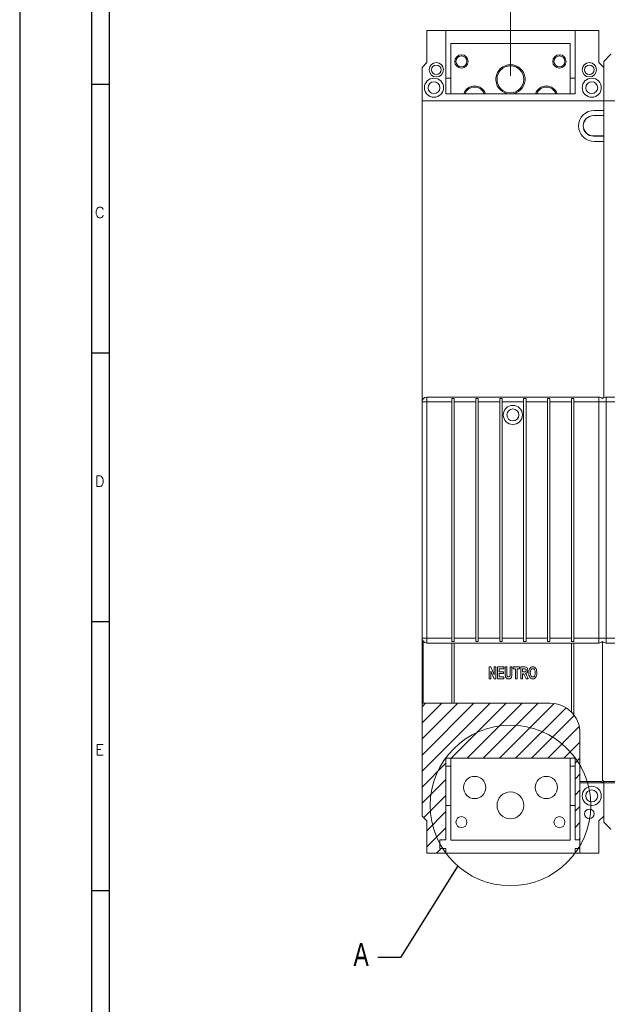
# Model space of a CAD drawing. Header units: millimetres. Extents: x 0 to 1189, y 0 to 841.
# Tile 3 of 16: x 0 to 164, y 424 to 699. Entities that reach past the tile are written whole.
import ezdxf

# ---------------------------------------------------------------- set-up
doc = ezdxf.new("R2010")
doc.units = ezdxf.units.MM
doc.layers.add('FORMATO', color=7, linetype='Continuous')
doc.styles.add('SLDTEXTSTYLE0', font='TXT', dxfattribs={"width": 0.75})
doc.styles.add('SLDTEXTSTYLE1', font='ROMANS')
doc.dimstyles.new('SLDDIMSTYLE3', dxfattribs={"dimtxt": 5.820833, "dimasz": 6, "dimexe": 0, "dimexo": 0.0625, "dimgap": 1.455208, "dimtad": 2, "dimdec": 0, "dimlfac": 1.5, "dimrnd": 1e-09, "dimzin": 12, "dimdsep": 46, "dimtxsty": 'SLDTEXTSTYLE0', "dimblk1": 'CLOSED', "dimblk2": 'CLOSED', "dimsah": 1, "dimcen": 0.09, "dimadec": 0, "dimazin": 0, "dimtfac": 1, "dimtdec": 0, "dimtofl": 0, "dimtmove": 0, "dimatfit": 3, "dimldrblk": 'CLOSED', "dimfxl": 0, "dimtolj": 1, "dimtzin": 12, "dimarcsym": 0})
doc.dimstyles.new('SLDDIMSTYLE5', dxfattribs={"dimtxt": 0, "dimasz": 6, "dimexe": 0, "dimexo": 0.0625, "dimgap": 0, "dimtad": 0, "dimtih": 1, "dimtoh": 1, "dimdec": 0, "dimrnd": 1e-09, "dimzin": 0, "dimdsep": 46, "dimtxsty": 'Standard', "dimblk1": 'NONE', "dimblk2": 'NONE', "dimsah": 1, "dimcen": 0.09, "dimadec": 0, "dimazin": 0, "dimtfac": 6, "dimtdec": 0, "dimtofl": 0, "dimtmove": 0, "dimatfit": 3, "dimldrblk": 'NONE', "dimfxl": 0, "dimtolj": 1, "dimtzin": 0, "dimarcsym": 0})

# ---------------------------------------------------------------- blocks, each defined once
blk = doc.blocks.new('_CLOSED')
at = {"color": 0, "linetype": 'ByBlock', "lineweight": -2}
for p, q in [((-1, 0.166667), (0, 0)), ((-1, 0.166667), (-1, -0.166667)), ((0, 0), (-1, -0.166667)), ((0, 0), (-1, 0))]:
    blk.add_line(p, q, dxfattribs=at)
blk = doc.blocks.new('*D21')
at = {"color": 7, "linetype": 'Continuous', "lineweight": 0}
for p, q in [((149.37, 723.91), (149.37, 716.06)), ((149.37, 723.91), (150.55, 723.91)), ((173.43, 723.91), (172.25, 723.91)), ((173.43, 723.91), (173.43, 716.06)), ((149.37, 716.06), (150.55, 716.06)), ((173.43, 716.06), (172.25, 716.06)), ((136.87, 683.46), (136.87, 707.13)), ((185.87, 682.8), (185.87, 707.13)), ((136.87, 706.13), (124.87, 706.13)), ((185.87, 706.13), (136.87, 706.13)), ((185.87, 706.13), (197.87, 706.13))]:
    blk.add_line(p, q, dxfattribs=at)
at = {"color": 7, "linetype": 'Continuous', "lineweight": 0, "xscale": 6, "yscale": 6}
blk.add_blockref('_CLOSED', (136.87, 706.13, 4.04), dxfattribs=at)
at = {"color": 7, "linetype": 'Continuous', "lineweight": 0, "xscale": 6, "yscale": 6, "rotation": 180.0000000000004}
blk.add_blockref('_CLOSED', (185.87, 706.13, 4.04), dxfattribs=at)
at = {"color": 7, "linetype": 'Continuous', "lineweight": 0, "char_height": 5.821, "attachment_point": 1, "style": 'SLDTEXTSTYLE0'}
for s, insert in [('2,894', (151.73, 722.87)), ('74', (157.1, 713.63))]:
    blk.add_mtext(s, dxfattribs=dict(at, insert=insert))
blk = doc.blocks.new('_NONE')

msp = doc.modelspace()

# ---------------------------------------------------------------- hatches: boundary and pattern name
at = {"linetype": 'Continuous', "lineweight": 0}
h = msp.add_hatch(dxfattribs=at)
h.set_pattern_fill('ANSI31', style=0)
edge = h.paths.add_edge_path(flags=0)
edge.add_line((112.2015, 508.3328), (112.2015, 476.7978))
edge.add_line((112.2015, 476.7978), (113.5348, 475.4645))
edge.add_line((113.5348, 475.4645), (113.5348, 466.4645))
edge.add_line((113.5348, 466.4645), (118.8681, 466.4645))
edge.add_line((118.8681, 466.4645), (118.8681, 467.7978))
edge.add_line((118.8681, 467.7978), (117.1348, 467.7978))
edge.add_line((117.1348, 467.7978), (117.1348, 470.1978))
edge.add_line((117.1348, 470.1978), (118.8681, 470.1978))
edge.add_line((118.8681, 470.1978), (118.8681, 492.9849))
edge.add_line((118.8681, 492.9849), (154.8681, 492.9849))
edge.add_line((154.8681, 492.9849), (154.8681, 470.1978))
edge.add_line((154.8681, 470.1978), (156.2437, 470.1978))
edge.add_line((156.2437, 470.1978), (156.2437, 500.0529))
edge.add_arc((147.9638, 500.0529), 8.2799, 0, 90)
edge.add_line((147.9638, 508.3328), (112.2015, 508.3328))
h = msp.add_hatch(dxfattribs=at)
h.set_pattern_fill('ANSI31', style=0)
h.paths.add_polyline_path([(154.8681, 466.4645), (156.2437, 466.4645), (156.2437, 467.7978), (154.8681, 467.7978)], flags=0)

# ---------------------------------------------------------------- linework, layer by layer
at = {"color": 7, "linetype": 'Continuous', "lineweight": 15}
for p, q in [((113.5348, 687.1312), (113.5348, 696.1312)), ((113.5348, 696.1312), (118.8681, 696.1312)), ((118.8681, 696.1312), (118.8681, 678.4645)), ((154.8681, 696.1312), (118.8681, 696.1312)), ((154.8681, 678.4645), (154.8681, 696.1312)), ((154.8681, 696.1312), (161.5348, 696.1312)), ((161.5348, 696.1312), (161.5348, 687.1312)), ((153.5348, 692.4645), (120.2015, 692.4645)), ((120.2015, 692.4645), (120.2015, 678.4645)), ((153.5348, 692.4645), (153.5348, 678.4645)), ((112.2015, 685.7978), (113.5348, 687.1312)), ((161.5348, 687.1312), (162.8681, 685.7978)), ((162.8681, 687.4645), (164.8681, 689.4645)), ((162.8681, 685.7978), (162.8681, 687.4645)), ((112.2015, 676.4645), (112.2015, 685.7978)), ((162.8681, 676.4645), (162.8681, 685.7978)), ((118.8681, 682.7978), (120.2015, 682.7978)), ((153.5348, 682.7978), (154.8681, 682.7978)), ((112.2015, 676.4645), (162.8681, 676.4645)), ((112.2015, 592.4645), (112.2015, 676.4645)), ((118.8681, 678.4645), (154.8681, 678.4645)), ((162.8681, 676.4645), (162.8681, 673.7978)), ((167.8681, 676.4645), (162.8681, 676.4645)), ((162.8681, 673.7978), (160.2015, 673.7978)), ((162.8681, 673.7978), (162.8681, 665.1312)), ((160.0015, 672.3312), (162.8681, 672.3312)), ((160.0015, 666.6645), (162.8681, 666.6645)), ((162.8681, 666.5978), (160.0015, 666.5978)), ((160.2015, 665.1312), (162.8681, 665.1312)), ((162.8681, 665.1312), (162.8681, 593.6192)), ((113.5348, 592.4645), (113.5348, 593.7978)), ((113.5348, 593.7978), (161.5348, 593.7978)), ((161.5348, 593.7978), (161.5348, 592.4645)), ((163.5348, 592.4645), (163.5348, 593.7978)), ((163.5348, 593.7978), (208.5348, 593.7978)), ((112.2015, 526.4645), (112.2015, 592.4645)), ((113.5348, 592.4645), (112.2015, 592.4645)), ((113.5348, 592.4645), (113.5348, 526.4645)), ((120.5348, 592.4645), (113.5348, 592.4645)), ((121.2015, 593.3464), (120.5348, 593.3464)), ((120.5348, 593.3464), (120.5348, 592.4645)), ((120.5348, 592.4645), (120.5348, 526.4645)), ((121.2015, 592.4645), (121.2015, 593.3464)), ((127.2015, 592.4645), (121.2015, 592.4645)), ((121.2015, 526.4645), (121.2015, 592.4645)), ((127.8681, 593.3464), (127.2015, 593.3464)), ((127.2015, 593.3464), (127.2015, 592.4645)), ((127.2015, 592.4645), (127.2015, 526.4645)), ((127.8681, 592.4645), (127.8681, 593.3464)), ((133.8681, 592.4645), (127.8681, 592.4645)), ((127.8681, 526.4645), (127.8681, 592.4645)), ((134.5348, 593.3464), (133.8681, 593.3464)), ((133.8681, 593.3464), (133.8681, 592.4645)), ((133.8681, 592.4645), (133.8681, 526.4645)), ((134.5348, 592.4645), (134.5348, 593.3464)), ((140.5348, 592.4645), (134.5348, 592.4645)), ((134.5348, 526.4645), (134.5348, 592.4645)), ((141.2015, 593.3464), (140.5348, 593.3464)), ((140.5348, 593.3464), (140.5348, 592.4645)), ((140.5348, 592.4645), (140.5348, 526.4645)), ((141.2015, 592.4645), (141.2015, 593.3464)), ((147.2015, 592.4645), (141.2015, 592.4645)), ((141.2015, 526.4645), (141.2015, 592.4645)), ((147.8681, 593.3464), (147.2015, 593.3464)), ((147.2015, 593.3464), (147.2015, 592.4645)), ((147.2015, 592.4645), (147.2015, 526.4645)), ((147.8681, 592.4645), (147.8681, 593.3464)), ((153.8681, 592.4645), (147.8681, 592.4645)), ((147.8681, 526.4645), (147.8681, 592.4645)), ((154.5348, 593.3464), (153.8681, 593.3464)), ((153.8681, 593.3464), (153.8681, 592.4645)), ((153.8681, 592.4645), (153.8681, 526.4645)), ((154.5348, 592.4645), (154.5348, 593.3464)), ((161.5348, 592.4645), (154.5348, 592.4645)), ((154.5348, 526.4645), (154.5348, 592.4645)), ((161.5348, 526.4645), (161.5348, 592.4645)), ((162.622, 592.4645), (161.5348, 592.4645)), ((163.5348, 592.4645), (162.622, 592.4645)), ((163.5348, 592.4645), (163.5348, 526.4645)), ((206.6492, 592.4645), (163.5348, 592.4645)), ((113.5348, 526.4645), (112.2015, 526.4645)), ((112.2015, 508.3328), (112.2015, 526.4645)), ((112.5348, 525.5826), (112.5348, 508.3328)), ((113.5348, 526.4645), (120.5348, 526.4645)), ((113.5348, 526.4645), (113.5348, 525.1312)), ((161.5348, 525.1312), (113.5348, 525.1312)), ((120.5348, 526.4645), (120.5348, 525.5826)), ((120.5348, 525.5826), (121.2015, 525.5826)), ((120.5348, 525.1312), (120.5348, 508.3328)), ((121.2015, 526.4645), (127.2015, 526.4645)), ((121.2015, 525.5826), (121.2015, 526.4645)), ((121.2015, 525.1312), (121.2015, 508.3328)), ((127.2015, 526.4645), (127.2015, 525.5826)), ((127.2015, 525.5826), (127.8681, 525.5826)), ((127.8681, 526.4645), (133.8681, 526.4645)), ((127.8681, 525.5826), (127.8681, 526.4645)), ((133.8681, 526.4645), (133.8681, 525.5826)), ((133.8681, 525.5826), (134.5348, 525.5826)), ((134.5348, 526.4645), (140.5348, 526.4645)), ((134.5348, 525.5826), (134.5348, 526.4645)), ((140.5348, 526.4645), (140.5348, 525.5826)), ((140.5348, 525.5826), (141.2015, 525.5826)), ((141.2015, 526.4645), (147.2015, 526.4645)), ((141.2015, 525.5826), (141.2015, 526.4645)), ((147.2015, 526.4645), (147.2015, 525.5826)), ((147.2015, 525.5826), (147.8681, 525.5826)), ((147.8681, 526.4645), (153.8681, 526.4645)), ((147.8681, 525.5826), (147.8681, 526.4645)), ((153.8681, 526.4645), (153.8681, 525.5826)), ((153.8681, 525.5826), (154.5348, 525.5826)), ((153.8681, 525.1312), (153.8681, 505.8577)), ((154.5348, 526.4645), (161.5348, 526.4645)), ((154.5348, 525.5826), (154.5348, 526.4645)), ((154.5348, 525.1312), (154.5348, 505.0906)), ((161.5348, 525.1312), (161.5348, 526.4645)), ((162.622, 526.4645), (161.5348, 526.4645)), ((162.5348, 486.7978), (162.5348, 525.5826)), ((163.5348, 526.4645), (162.622, 526.4645)), ((163.5348, 526.4645), (163.5348, 525.1312)), ((163.5348, 526.4645), (206.6492, 526.4645)), ((208.5348, 525.1312), (163.5348, 525.1312)), ((130.9331, 518.4645), (131.3856, 518.4645)), ((130.9331, 515.1312), (130.9331, 518.4645)), ((131.366, 517.3051), (131.366, 515.1312)), ((132.3258, 515.1312), (131.366, 517.3051)), ((131.3856, 518.4645), (132.3616, 516.2385)), ((132.3616, 518.4645), (132.7945, 518.4645)), ((132.3616, 516.2385), (132.3616, 518.4645)), ((132.7945, 518.4645), (132.7945, 515.1312)), ((133.2707, 518.4645), (135.0023, 518.4645)), ((133.2707, 515.1312), (133.2707, 518.4645)), ((133.7036, 517.9017), (133.7036, 517.1225)), ((135.0023, 517.9017), (133.7036, 517.9017)), ((133.7036, 517.1225), (134.9158, 517.1225)), ((134.9158, 517.1225), (134.9158, 516.603)), ((135.0023, 518.4645), (135.0023, 517.9017)), ((135.3919, 518.4645), (135.8248, 518.4645)), ((135.3919, 516.6937), (135.3919, 518.4645)), ((135.8248, 518.4645), (135.8248, 516.6599)), ((136.8205, 518.4645), (137.2534, 518.4645)), ((136.8205, 516.6213), (136.8205, 518.4645)), ((137.2534, 518.4645), (137.2534, 516.7207)), ((137.5997, 518.4645), (139.4179, 518.4645)), ((137.5997, 517.9017), (137.5997, 518.4645)), ((138.2924, 517.9017), (137.5997, 517.9017)), ((138.2924, 515.1312), (138.2924, 517.9017)), ((138.7253, 517.9017), (138.7253, 515.1312)), ((139.4179, 517.9017), (138.7253, 517.9017)), ((139.4179, 518.4645), (139.4179, 517.9017)), ((139.7642, 518.4645), (140.7545, 518.4645)), ((139.7642, 515.1312), (139.7642, 518.4645)), ((140.5989, 517.9017), (140.1971, 517.9017)), ((140.1971, 517.9017), (140.1971, 517.0792)), ((140.1971, 517.0792), (140.578, 517.0792)), ((131.366, 515.1312), (130.9331, 515.1312)), ((132.7945, 515.1312), (132.3258, 515.1312)), ((135.0456, 515.1312), (133.2707, 515.1312)), ((133.7036, 516.603), (133.7036, 515.694)), ((134.9158, 516.603), (133.7036, 516.603)), ((133.7036, 515.694), (135.0456, 515.694)), ((135.0456, 515.694), (135.0456, 515.1312)), ((138.7253, 515.1312), (138.2924, 515.1312)), ((140.1971, 515.1312), (139.7642, 515.1312)), ((140.1971, 516.5165), (140.1971, 515.1312)), ((140.2925, 516.5165), (140.1971, 516.5165)), ((141.2111, 515.1312), (140.8979, 515.8522)), ((141.8422, 515.1312), (141.2111, 515.1312)), ((141.5594, 515.7839), (141.8422, 515.1312)), ((112.5348, 508.3328), (112.2015, 508.3328)), ((112.2015, 508.3328), (112.2015, 476.7978)), ((112.5348, 508.3328), (120.5348, 508.3328)), ((120.5348, 508.3328), (121.2015, 508.3328)), ((121.2015, 508.3328), (147.9638, 508.3328)), ((156.2437, 500.0529), (156.2437, 486.4645)), ((154.8681, 492.9849), (118.8681, 492.9849)), ((118.8681, 470.1978), (118.8681, 492.9849)), ((120.2015, 492.9849), (120.2015, 470.1312)), ((153.5348, 470.1312), (153.5348, 492.9849)), ((154.8681, 470.1978), (154.8681, 492.9849)), ((120.2015, 490.7978), (118.8681, 490.7978)), ((154.8681, 490.7978), (153.5348, 490.7978)), ((156.2437, 486.4645), (162.2015, 486.4645)), ((156.2437, 486.1312), (156.2437, 486.4645)), ((162.2015, 486.1312), (162.2015, 486.4645)), ((162.8403, 486.7978), (162.5348, 486.7978)), ((162.8681, 486.1312), (162.8681, 486.4645)), ((162.8681, 486.4645), (301.5348, 486.4645)), ((156.2437, 486.1312), (156.2437, 466.4645)), ((162.2015, 486.1312), (156.2437, 486.1312)), ((162.2015, 486.1312), (162.8681, 486.1312)), ((162.8681, 476.7978), (162.8681, 486.1312)), ((301.5348, 486.1312), (162.8681, 486.1312)), ((120.2015, 479.7978), (118.8681, 479.7978)), ((154.8681, 479.7978), (153.5348, 479.7978)), ((112.2015, 476.7978), (113.5348, 475.4645)), ((113.5348, 475.4645), (113.5348, 466.4645)), ((162.8681, 476.7978), (161.5348, 475.4645)), ((161.5348, 475.4645), (161.5348, 466.4645)), ((162.8681, 475.1312), (162.8681, 476.7978)), ((164.8681, 473.1312), (162.8681, 475.1312)), ((117.1348, 470.1978), (118.8681, 470.1978)), ((117.1348, 467.7978), (117.1348, 470.1978)), ((120.2015, 470.1312), (153.5348, 470.1312)), ((154.8681, 470.1978), (156.2437, 470.1978)), ((118.8681, 467.7978), (117.1348, 467.7978)), ((118.8681, 466.4645), (118.8681, 467.7978)), ((154.8681, 466.4645), (154.8681, 467.7978)), ((156.2437, 467.7978), (154.8681, 467.7978)), ((113.5348, 466.4645), (118.8681, 466.4645)), ((154.8681, 466.4645), (118.8681, 466.4645)), ((154.8681, 466.4645), (156.2437, 466.4645)), ((156.2437, 466.4645), (161.5348, 466.4645))]:
    msp.add_line(p, q, dxfattribs=at)
at = {"color": 7, "linetype": 'Continuous', "lineweight": 15, "flags": 128}
msp.add_lwpolyline([(162.7576, 486.4834), (162.8031, 486.4709), (162.8681, 486.4645)], dxfattribs=at)
at = {"color": 7, "linetype": 'Continuous', "lineweight": 15}
for centre, radius in [((116.2015, 685.1312), 2), ((123.2015, 687.4645), 1.8667), ((123.2015, 687.4645), 1.5333), ((150.5348, 687.4645), 1.8667), ((150.5348, 687.4645), 1.5333), ((158.8681, 685.1312), 2), ((116.2015, 685.1312), 1.3333), ((136.8681, 682.4645), 3.75), ((158.8681, 685.1312), 1.3333), ((115.5348, 680.1312), 2.6667), ((115.5348, 680.1312), 1.6667), ((159.5348, 680.1312), 2.6667), ((159.5348, 680.1312), 1.6667), ((137.5348, 588.7978), 2.6667), ((137.5348, 588.7978), 1.6667), ((126.8681, 484.7978), 3.1), ((146.8681, 484.7978), 3.1), ((159.5348, 482.4645), 2.6667), ((159.5348, 482.4645), 1.6667), ((136.8681, 479.7978), 3.75), ((158.8681, 477.4645), 1.3333), ((123.2015, 475.1312), 1.5333), ((150.5348, 475.1312), 1.5333)]:
    msp.add_circle(centre, radius, dxfattribs=at)
at = {"color": 7, "linetype": 'Continuous', "lineweight": 0}
msp.add_circle((136.8681, 479.7978), 22.4004, dxfattribs=at)
at = {"color": 7, "linetype": 'Continuous', "lineweight": 15}
for centre, radius, start, end in [((136.8681, 682.4645), 4.0833, 90, 258.404727), ((136.8681, 682.4645), 4.0833, 281.595273, 90), ((126.8681, 677.4645), 3.1667, 90, 161.59152), ((126.8681, 677.4645), 2.8333, 20.667316, 159.332684), ((126.8681, 677.4645), 3.1667, 18.40848, 90), ((146.8681, 677.4645), 3.1667, 90, 161.59152), ((146.8681, 677.4645), 2.8333, 20.667316, 159.332684), ((146.8681, 677.4645), 3.1667, 18.40848, 90), ((160.2015, 669.4645), 4.3333, 90, 270), ((160.0015, 669.4645), 2.8667, 90, 270), ((160.0015, 669.4978), 2.8333, 90, 270), ((113.5348, 592.4645), 1.3333, 90, 180), ((161.5348, 592.4645), 1.3333, 41.409622, 90), ((163.5348, 592.4645), 1.3333, 90, 138.590378), ((113.5348, 526.4645), 1.3333, 180, 270), ((161.5348, 526.4645), 1.3333, 270, 318.590378), ((163.5348, 526.4645), 1.3333, 221.409622, 270), ((147.9638, 500.0529), 8.2799, 44.51287, 90), ((147.9638, 500.0529), 8.2799, 37.475915, 44.51287), ((147.9638, 500.0529), 8.2799, 0, 37.475915), ((162.2015, 486.7978), 0.3333, 270, 0), ((162.2015, 486.7978), 0.6667, 270, 306.512632), ((162.8681, 486.7978), 0.6667, 240, 270)]:
    msp.add_arc(centre, radius, start, end, dxfattribs=at)
for points, knots in [([(136.3511, 515.0879), (136.2611, 515.0918), (136.0813, 515.0996), (135.8208, 515.191), (135.6195, 515.3792), (135.4463, 515.6998), (135.3998, 516.1559), (135.3946, 516.5142), (135.3919, 516.6937)], [0, 0, 0, 0, 0.12514572, 0.24991441, 0.37462099, 0.49954212, 0.74936377, 1, 1, 1, 1]), ([(137.2534, 516.7207), (137.2505, 516.5428), (137.2445, 516.1872), (137.2163, 515.7351), (137.0613, 515.4077), (136.8693, 515.2149), (136.6194, 515.1023), (136.4406, 515.0927), (136.3511, 515.0879)], [0, 0, 0, 0, 0.25058676, 0.50066669, 0.62547164, 0.7502551, 0.87498825, 1, 1, 1, 1]), ([(140.578, 517.0792), (140.7376, 517.0653), (140.937, 517.0479), (141.1361, 517.1737), (141.2229, 517.3051), (141.2308, 517.4217), (141.2361, 517.4993)], [0, 0, 0, 0, 0.50054688, 0.62541993, 0.75060886, 1, 1, 1, 1]), ([(141.0163, 517.8774), (140.9387, 517.8866), (140.8, 517.9032), (140.6604, 517.9022), (140.5989, 517.9017)], [0, 0, 0, 0, 0.55951485, 1, 1, 1, 1]), ([(140.7545, 518.4645), (140.8989, 518.4662), (141.1845, 518.4694), (141.521, 518.2109), (141.6501, 517.8644), (141.6627, 517.6423), (141.669, 517.5311)], [0, 0, 0, 0, 0.28171549, 0.55738193, 0.77842305, 1, 1, 1, 1]), ([(141.2361, 517.4993), (141.2343, 517.5432), (141.2307, 517.6308), (141.1854, 517.7464), (141.1106, 517.834), (141.0477, 517.8629), (141.0163, 517.8774)], [0, 0, 0, 0, 0.28053409, 0.56022634, 0.78016989, 1, 1, 1, 1]), ([(141.669, 517.5311), (141.663, 517.4151), (141.651, 517.1835), (141.5145, 516.8822), (141.2885, 516.6758), (141.1125, 516.6255), (141.0244, 516.6003)], [0, 0, 0, 0, 0.28064856, 0.56016434, 0.77990951, 1, 1, 1, 1]), ([(141.972, 516.7775), (141.9962, 517.168), (142.0325, 517.7535), (142.4532, 518.3193), (142.8077, 518.4887), (143.0009, 518.5014), (143.0976, 518.5078)], [0, 0, 0, 0, 0.49950986, 0.748907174, 0.874368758, 1, 1, 1, 1]), ([(142.3041, 515.4964), (142.1906, 515.7225), (141.9874, 516.1273), (141.9767, 516.5784), (141.972, 516.7775)], [0, 0, 0, 0, 0.55853469, 1, 1, 1, 1]), ([(143.101, 517.945), (143.0383, 517.9398), (142.9131, 517.9294), (142.6898, 517.8066), (142.4267, 517.4352), (142.4137, 517.0542), (142.4049, 516.7999)], [0, 0, 0, 0, 0.12538958, 0.25068384, 0.49994325, 1, 1, 1, 1]), ([(142.4049, 516.7999), (142.4161, 516.5463), (142.4328, 516.166), (142.6954, 515.7989), (142.9134, 515.6681), (143.0384, 515.6565), (143.101, 515.6507)], [0, 0, 0, 0, 0.4997355, 0.74933353, 0.8746462, 1, 1, 1, 1]), ([(143.0976, 518.5078), (143.1932, 518.5007), (143.3844, 518.4864), (143.7298, 518.3102), (144.1639, 517.7687), (144.1994, 517.1861), (144.2231, 516.7978)], [0, 0, 0, 0, 0.12558203, 0.25105593, 0.50077244, 1, 1, 1, 1]), ([(143.7902, 516.8114), (143.7815, 517.0631), (143.7685, 517.4404), (143.5083, 517.8086), (143.2869, 517.9296), (143.163, 517.9399), (143.101, 517.945)], [0, 0, 0, 0, 0.500044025, 0.749339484, 0.874613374, 1, 1, 1, 1]), ([(143.101, 515.6507), (143.1639, 515.6562), (143.2897, 515.6674), (143.509, 515.7999), (143.7668, 516.1741), (143.7809, 516.5564), (143.7902, 516.8114)], [0, 0, 0, 0, 0.12530461, 0.25058497, 0.50006476, 1, 1, 1, 1]), ([(144.2231, 516.7978), (144.2151, 516.5405), (144.2008, 516.0814), (143.9856, 515.6778), (143.891, 515.5005)], [0, 0, 0, 0, 0.56062876, 1, 1, 1, 1]), ([(135.8248, 516.6599), (135.8245, 516.5574), (135.8239, 516.3745), (135.8377, 516.1922), (135.8438, 516.112)], [0, 0, 0, 0, 0.5600872, 1, 1, 1, 1]), ([(135.8438, 516.112), (135.8586, 516.0433), (135.8882, 515.9063), (136.0108, 515.746), (136.1745, 515.6615), (136.2845, 515.6543), (136.3396, 515.6507)], [0, 0, 0, 0, 0.28042998, 0.55966667, 0.77964081, 1, 1, 1, 1]), ([(136.3396, 515.6507), (136.3915, 515.6538), (136.4953, 515.6601), (136.638, 515.7311), (136.7418, 515.8517), (136.8376, 516.1512), (136.8281, 516.4123), (136.8205, 516.6213)], [0, 0, 0, 0, 0.125037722, 0.249704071, 0.374352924, 0.499315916, 1, 1, 1, 1]), ([(140.8979, 515.8522), (140.8352, 516.0032), (140.7569, 516.1919), (140.6286, 516.3995), (140.5041, 516.5133), (140.3771, 516.5152), (140.2925, 516.5165)], [0, 0, 0, 0, 0.501464, 0.62672081, 0.75147233, 1, 1, 1, 1]), ([(141.0244, 516.6003), (141.1517, 516.4661), (141.3798, 516.2255), (141.5044, 515.9193), (141.5594, 515.7839)], [0, 0, 0, 0, 0.55810972, 1, 1, 1, 1]), ([(143.0996, 515.0879), (142.9216, 515.11), (142.603, 515.1494), (142.3957, 515.3902), (142.3041, 515.4964)], [0, 0, 0, 0, 0.55873747, 1, 1, 1, 1]), ([(143.891, 515.5005), (143.7705, 515.368), (143.5549, 515.1307), (143.239, 515.101), (143.0996, 515.0879)], [0, 0, 0, 0, 0.55877633, 1, 1, 1, 1])]:
    msp.add_open_spline(points, degree=3, knots=knots, dxfattribs=at)
at = {"layer": 'FORMATO'}
for p, q in [((0, 841), (0, 0)), ((20, 831), (20, 5)), ((25, 5), (25, 831)), ((25, 681), (20, 681)), ((25, 606), (20, 606)), ((25, 531), (20, 531)), ((25, 456), (20, 456))]:
    msp.add_line(p, q, dxfattribs=at)

# ---------------------------------------------------------------- texts
at = {"color": 7, "linetype": 'Continuous', "lineweight": 0, "insert": (93.0878, 441.3742), "char_height": 6.35, "attachment_point": 1, "style": 'SLDTEXTSTYLE0'}
msp.add_mtext('A', dxfattribs=at)
at = {"layer": 'FORMATO', "char_height": 3, "attachment_point": 1, "style": 'SLDTEXTSTYLE1'}
for s, insert in [('C', (20.9566, 646.803)), ('D', (20.9566, 571.803)), ('E', (21.1066, 496.803))]:
    msp.add_mtext(s, dxfattribs=dict(at, insert=insert))

# ---------------------------------------------------------------- dimensions: what is measured, and where the dimension line sits
at = {"color": 7, "linetype": 'Continuous', "lineweight": 0}
dim = msp.add_linear_dim(base=(136.8681359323, 706.1312460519), p1=(185.8681359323, 681.7978440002), p2=(136.8681359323, 682.4645106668), dimstyle='SLDDIMSTYLE3', dxfattribs=at)
dim.commit()
dim.dimension.update_dxf_attribs({"geometry": '*D21', "text_midpoint": (161.4008613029, 706.1312460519), "dimtype": 160})

# ---------------------------------------------------------------- leaders
at = {"color": 7, "linetype": 'Continuous', "lineweight": 0, "has_arrowhead": 0}
msp.add_leader([(122.1453, 462.9154), (106.1809, 437.3277), (99.8309, 437.3277)], dimstyle='SLDDIMSTYLE5', dxfattribs=at)

doc.saveas('drawing.dxf')
